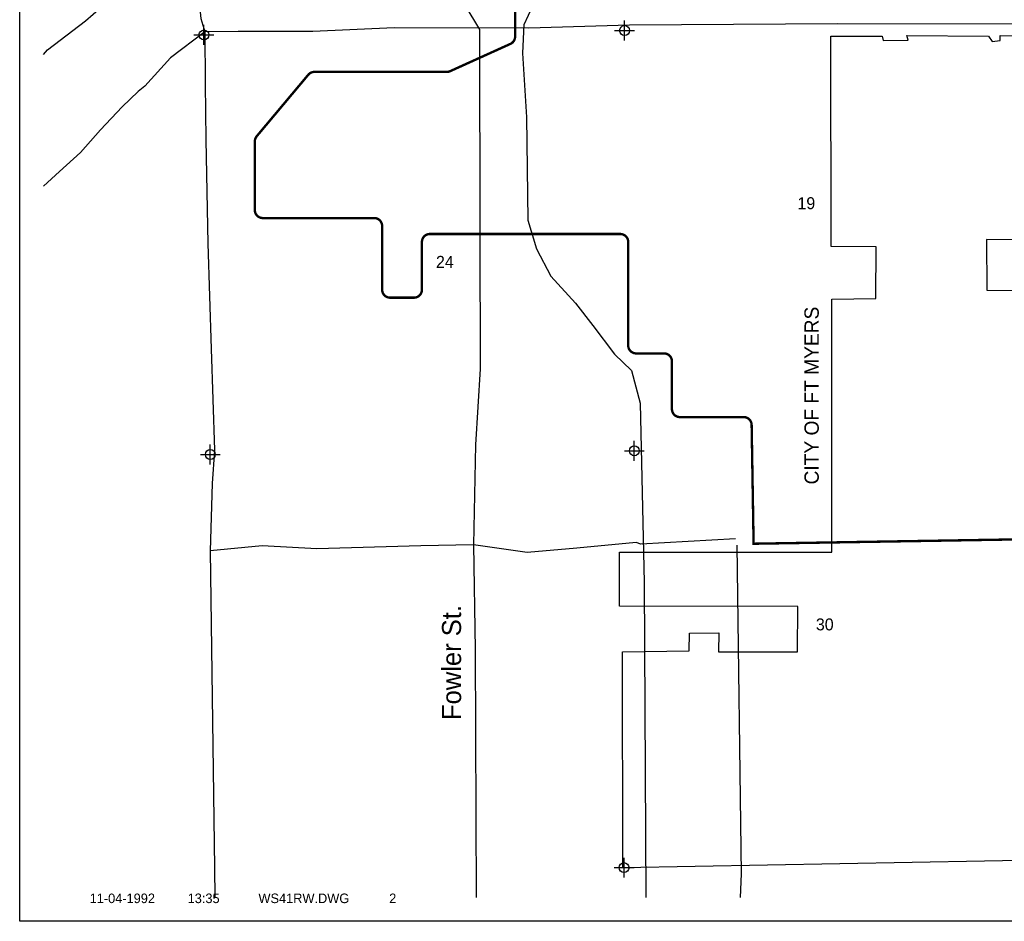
# Model space of a CAD drawing. Extents: x 212512 to 273089, y 823711 to 859724.
# Tile 1 of 56: x 212512 to 224887, y 828224 to 839549. Entities that reach past the tile are written whole.
import ezdxf
from ezdxf.enums import TextEntityAlignment as Align

# ---------------------------------------------------------------- set-up
doc = ezdxf.new("R2010")
doc.units = 0
doc.header["$LTSCALE"] = 800
doc.header["$PDMODE"] = 34
doc.header["$PDSIZE"] = 125
doc.linetypes.add('DASHED', pattern=[0])
doc.layers.get('0').update_dxf_attribs({"linetype": 'CONTINUOUS'})
doc.layers.get('DEFPOINTS').update_dxf_attribs({"linetype": 'CONTINUOUS'})
for name, color, linetype in [('BORDER', 1, 'CONTINUOUS'), ('CITY', 14, 'DASHED'), ('MAJROADS', 9, 'CONTINUOUS'), ('PROPRWDIM', 12, 'CONTINUOUS'), ('RR', 13, 'CONTINUOUS'), ('SEC', 2, 'CONTINUOUS'), ('TEXT', 7, 'CONTINUOUS'), ('WATER', 4, 'CONTINUOUS'), ('WSHEDS', 3, 'CONTINUOUS')]:
    doc.layers.add(name, color=color, linetype=linetype)
doc.dimstyles.get("Standard").update_dxf_attribs({"dimtxt": 2.5, "dimasz": 2.5, "dimexe": 1.25, "dimexo": 0.625, "dimtad": 1, "dimcen": 2.5, "dimazin": 3, "dimtfac": 1, "dimtmove": 0, "dimatfit": 3})

# ---------------------------------------------------------------- blocks, each defined once
blk = doc.blocks.new('LOGON')
at = {"color": 0}
blk.add_attdef('DATE', text='', height=1, dxfattribs=at).set_placement((-1.865901, 1.75989), align=Align.RIGHT)
for tag, p in [('TIME', (1.557062, 1.75989)), ('DRAWING', (8.973544, 1.75989)), ('OPERATOR', (22.664488, 1.75989))]:
    blk.add_attdef(tag, p, '', height=1, dxfattribs=at)
blk = doc.blocks.new('*D')
at = {"color": 0}
for p, q in [((252726.838907, 850329.086337), (252476.838907, 850329.086337)), ((252871.431376, 850125.142674), (252726.838907, 850329.086337)), ((256381.078332, 850045.389928), (256579.380615, 850197.627259)), ((256579.380615, 850197.627259), (256829.380615, 850197.627259)), ((251924.345961, 849603.351585), (251855.423253, 849843.663175)), ((253211.22368, 849645.875066), (253355.816149, 849441.931403)), ((255806.166519, 849604.028192), (255607.864237, 849451.790861)), ((257931.343083, 848835.974754), (258068.834078, 849044.771848)), ((258068.834078, 849044.771848), (258318.834078, 849044.771848)), ((252113.883407, 848942.494712), (252182.806114, 848702.183121)), ((235139.746663, 848807.845792), (235935.612852, 848314.903344)), ((252182.806114, 848702.183121), (252432.806114, 848702.183121)), ((232438.189461, 848332.982163), (231685.054158, 847900.436048)), ((257532.6192, 848230.463182), (257395.128205, 848021.666088)), ((237503.505305, 847343.784386), (236707.639116, 847836.726834)), ((230298.924606, 847104.344098), (231052.059909, 847536.890213)), ((230848.38467, 846882.523262), (230694.722006, 847079.723124)), ((231229.468076, 846393.467603), (231383.13074, 846196.26774)), ((229132.466676, 846031.857598), (229045.594222, 846266.278537)), ((228987.124562, 846195.869899), (228737.124562, 846195.869899)), ((229073.997016, 845961.44896), (228987.124562, 846195.869899)), ((231383.13074, 846196.26774), (231633.13074, 846196.26774)), ((229258.166619, 845464.476569), (229345.039073, 845230.05563)), ((229347.807305, 845450.771763), (229434.679759, 845216.350824)), ((229434.679759, 845216.350824), (229684.679759, 845216.350824)), ((219955.019456, 845028.98445), (223938.932782, 845028.98445)), ((228791.417537, 845028.98445), (224807.504211, 845028.98445)), ((226386.022395, 844700.208267), (226270.580849, 844921.958689)), ((226676.935091, 844141.397205), (226792.376637, 843919.646783)), ((260723.544913, 844185.588713), (260223.544913, 844185.588713)), ((261012.729852, 843777.701387), (260723.544913, 844185.588713)), ((226792.376637, 843919.646783), (227042.376637, 843919.646783)), ((268032.023764, 843618.195895), (268428.628329, 843922.670557)), ((268428.628329, 843922.670557), (268928.628329, 843922.670557)), ((267470.312919, 843528.786435), (267452.734402, 843551.683973)), ((267113.698423, 843255.012285), (267096.119906, 843277.909823)), ((259118.559021, 842734.119208), (258980.713606, 843214.742389)), ((261692.314459, 842819.166171), (261981.499398, 842411.278844)), ((266882.200138, 842735.472423), (266485.595573, 842430.997762)), ((259002.934417, 842180.799409), (258968.030528, 842170.788779)), ((259106.318479, 841820.332024), (259071.414589, 841810.321394)), ((271132.553266, 841199.365547), (271407.535255, 841616.959735)), ((271407.535255, 841616.959735), (271907.535255, 841616.959735)), ((259497.633913, 841412.405462), (259635.479328, 840931.782282)), ((259635.479328, 840931.782282), (260135.479328, 840931.782282)), ((270626.542053, 840933.902011), (270607.014765, 840946.760553)), ((270379.058263, 840558.067241), (270359.530975, 840570.925784)), ((270335.105499, 839988.342402), (270060.12351, 839570.748214))]:
    blk.add_line(p, q, dxfattribs=at)
for points in [[(252905.421987, 850149.241419), (252837.440766, 850101.043929), (253016.023846, 849921.199011)], [(256355.705444, 850078.440309), (256406.451221, 850012.339548), (256182.77605, 849893.152598)], [(253245.21429, 849669.973811), (253177.233069, 849621.776321), (253066.63121, 849849.818729)], [(255780.793631, 849637.078572), (255831.539408, 849570.977811), (256004.468802, 849756.265522)], [(251964.397892, 849614.838702), (251884.294029, 849591.864467), (251993.268668, 849363.039994)], [(252153.935338, 848953.981829), (252073.831475, 848931.007594), (252044.960699, 849182.806302)], [(235117.806747, 848772.423324), (235161.68658, 848843.268259), (234927.21186, 848939.48529)], [(257896.543568, 848858.88992), (257966.142599, 848813.059588), (257793.852089, 848627.17766)], [(232458.94082, 848296.850568), (232417.438101, 848369.113759), (232654.979034, 848457.490319)], [(257497.819684, 848253.378347), (257567.418715, 848207.548016), (257670.110194, 848439.260276)], [(237481.565389, 847308.361919), (237525.445222, 847379.206853), (237716.040108, 847212.144888)], [(230319.675966, 847068.212502), (230278.173247, 847140.475693), (230082.135033, 846979.835942)], [(230815.518026, 846856.912818), (230881.251314, 846908.133705), (231002.047334, 846685.323399)], [(231196.601433, 846367.857159), (231262.33472, 846419.078046), (231075.805413, 846590.667465)], [(229093.39652, 846017.378855), (229171.536833, 846046.33634), (229219.339131, 845797.436658)], [(229034.92686, 845946.970218), (229113.067173, 845975.927702), (229160.86947, 845727.028021)], [(229219.096462, 845449.997827), (229297.236775, 845478.955311), (229171.294165, 845698.897508)], [(229308.737149, 845436.29302), (229386.877462, 845465.250505), (229260.934851, 845685.192702)], [(219955.019456, 844987.317783), (219955.019456, 845070.651117), (219705.019456, 845028.98445)], [(228791.417537, 844987.317783), (228791.417537, 845070.651117), (229041.417537, 845028.98445)], [(226349.063992, 844680.96801), (226422.980799, 844719.448525), (226501.463941, 844478.457846)], [(226639.976688, 844122.156947), (226713.893495, 844160.637463), (226561.493545, 844363.147626)], [(260944.748631, 843729.503897), (261080.711073, 843825.898877), (261301.914791, 843369.814061)], [(268082.769541, 843552.095135), (267981.277987, 843684.296656), (267635.419199, 843313.721234)], [(261624.333238, 842770.968681), (261760.29568, 842867.36366), (261403.12952, 843227.053497)], [(266932.945915, 842669.371662), (266831.454361, 842801.573183), (267278.804703, 843039.947084)], [(259038.455158, 842711.144972), (259198.662884, 842757.093444), (259256.404436, 842253.496028)], [(259417.530049, 841389.431226), (259577.737776, 841435.379698), (259359.788497, 841893.028643)], [(271202.152298, 841153.535216), (271062.954235, 841245.195879), (270857.571278, 840781.771359)], [(270404.70453, 839942.512071), (270265.506467, 840034.172734), (270610.087488, 840405.93659)]]:
    blk.add_solid(points, dxfattribs=at)
at = {"layer": 'DEFPOINTS', "color": 0}
for p in [(253012.193884, 849918.483636), (253016.023846, 849921.199011), (253062.801249, 849847.103353), (256182.77605, 849893.152598), (256191.565308, 849881.703829), (256013.25806, 849744.816753), (252010.720613, 849368.04531), (252044.960699, 849182.806302), (252062.412644, 849187.811617), (257793.852089, 848627.17766), (257803.615733, 848620.748389), (232654.979034, 848457.490319), (257679.873838, 848432.831004), (234481.717272, 848220.224692), (233063.785935, 847745.688968), (237716.040108, 847212.144888), (231000.847496, 846684.388457), (231074.605574, 846589.732523), (231075.805413, 846590.667465), (237315.580776, 846565.59468), (230490.941934, 846268.03459), (229041.417537, 845745.075803), (229205.652997, 845792.364808), (229106.768148, 845706.978982), (229117.192842, 845678.848469), (229160.86947, 845727.028021), (229247.248718, 845680.120851), (229260.934851, 845685.192702), (229041.417537, 845028.98445), (226520.505772, 844488.370875), (226580.535376, 844373.060655), (226561.493545, 844363.147626), (219705.019456, 843848.115943), (261294.254868, 843364.38331), (261301.914791, 843369.814061), (267635.419199, 843313.721234), (267652.997716, 843290.823697), (261395.469597, 843221.622746), (267296.38322, 843017.049546), (259291.308325, 842263.506658), (259394.692387, 841903.039273), (259359.788497, 841893.028643), (270857.571278, 840781.771359), (270877.098565, 840768.912817), (270629.614776, 840393.078048)]:
    blk.add_point(p, dxfattribs=at)
at = {"color": 0}
for s, p in [("35'", (252292.508192, 850329.086337)), ("90'", (257013.711329, 850197.627259)), ("90'", (258503.164792, 849044.771848)), ("75'", (252617.136828, 848702.183121))]:
    blk.add_text(s, height=180, dxfattribs=at).set_placement(p, align=Align.MIDDLE)
for s, height, p in [('1a)', 180, (236137.34027, 847985.815089)), ('1a)', 180, (231184.271319, 847628.66313)), ("30'", 180, (228118.553134, 846105.869899)), ("120'", 180, (231883.13074, 846106.26774)), ("120'", 180, (229934.679759, 845126.350824)), ('1a)', 180, (224188.932782, 844938.98445)), ("35'", 360, (258986.402055, 844005.588713)), ("130'", 180, (227292.376637, 843829.646783)), ("90'", 360, (269428.628329, 843742.670557)), ("90'", 360, (272407.535255, 841436.959735)), ("75'", 360, (260635.479328, 840751.782282))]:
    blk.add_text(s, height=height, dxfattribs=at).set_placement(p)

msp = doc.modelspace()

# ---------------------------------------------------------------- linework, layer by layer
at = {"layer": 'BORDER', "color": 0}
msp.add_lwpolyline([(212512.107637, 828223.846597), (212512.107637, 859723.846597), (260512.107637, 859723.846597), (260512.107637, 828223.846597)], close=True, dxfattribs=at)
at = {"layer": 'CITY', "color": 0}
for points in [[(225546.423557, 828994.070419), (220091.553202, 828895.282043), (220087.51604, 831606.803859), (220924.927857, 831620.571231), (220930.166782, 831843.763382), (221298.861522, 831846.609222), (221296.690465, 831606.803859), (222289.296337, 831606.803859), (222291.267464, 832176.033616), (220051.421281, 832184.320002), (220051.421281, 832861.096732), (222720.335178, 832861.626685), (222717.693474, 836039.318124), (223272.878518, 836046.45921), (223275.68304, 836694.990235), (222710.253419, 836700.6569), (222705.28682, 839341.021045), (223354.091726, 839340.105965), (223363.115416, 839285.963826), (223680.684284, 839290.202248), (223660.897177, 839349.129654), (224689.597807, 839340.105965), (224734.716256, 839276.940137), (224833.976843, 839285.963826), (224833.976843, 839349.129654), (225267.11395, 839340.105965)], [(227842.275796, 836785.175522), (224662.526738, 836786.401769), (224667.103709, 836152.614342), (225474.658814, 836145.719797)]]:
    msp.add_lwpolyline(points, dxfattribs=at)
at = {"layer": 'MAJROADS', "color": 0}
for points in [[(212812.107637, 848561.631936), (213074.583365, 848116.615155), (213297.970056, 847737.872226), (214324.314493, 846054.318095), (216550.181061, 842317.223919), (218292.994304, 839424.168259), (218293.726017, 836840.896405), (218297.872039, 835165.035184), (218240.411528, 834210.244513), (218214.19568, 832953.569296), (218237.810489, 831637.86501), (218250.225967, 828523.846597)], [(212812.107637, 843704.219499), (214455.121763, 840789.146571), (214636.523441, 840393.98549), (214685.923047, 840276.312375), (214734.886836, 840099.989482), (214789.552005, 839563.327116), (214838.578054, 839395.382763), (214842.10035, 838741.794397), (214853.62763, 838037.872532), (214877.491563, 836738.949821), (214917.925797, 835414.766972), (214958.733588, 834140.855361), (214930.484992, 833722.115149), (214907.4397, 832876.007145), (214961.651824, 828895.578133), (214966.373371, 828523.846597)], [(245083.693389, 834470.015996), (244799.756927, 834597.810917), (244523.763189, 834666.8938), (241248.21643, 835881.05219), (237513.28195, 837291.341269), (231227.998104, 839407.659768), (230651.061787, 839571.147932), (230340.993554, 839565.072995), (225405.224223, 839492.822838), (222790.995279, 839495.49073), (220176.641815, 839481.401542), (218911.108744, 839440.531492), (218911.108744, 839440.531492), (217218.58144, 839444.729376), (216196.026024, 839402.053799), (215257.567304, 839400.648326), (214838.578054, 839395.382763)], [(214838.578054, 839395.382763), (214406.730655, 839071.929887), (214085.665197, 838713.977205), (214001.379309, 838647.562539), (213798.858216, 838456.326674), (213528.562153, 838165.035985), (213275.086169, 837882.000756), (213013.540221, 837640.922976), (212812.107637, 837457.719554)], [(221507.771845, 833029.332141), (220317.432409, 832962.878105), (220258.907794, 832980.076852), (219512.638161, 832910.280814), (218892.174775, 832856.296277), (218214.19568, 832953.569296), (217552.154199, 832941.79342), (216244.702476, 832901.358204), (215557.903309, 832940.043551), (214907.4397, 832876.007145)], [(221527.673564, 832947.974352), (221581.519372, 828818.376406), (221567.99391, 828523.846597)]]:
    msp.add_lwpolyline(points, dxfattribs=at)
at = {"layer": 'RR', "color": 0}
msp.add_lwpolyline([(232852.670565, 852474.241877), (224272.581548, 846323.202046), (223946.909868, 846110.54604), (223581.866676, 845798.113671), (223300.275035, 845529.891452), (223082.923167, 845154.4089), (219269.875903, 840168.935573), (219012.464791, 839841.070584), (218846.807042, 839485.747766), (218832.545426, 839127.147649), (218884.103511, 838322.67953), (218898.093057, 837032.023942), (219007.342238, 836670.016414), (219188.203636, 836328.261556), (219496.540862, 835987.101495), (219716.941058, 835709.270425), (219989.518644, 835348.024979), (220201.617028, 835141.861888), (220311.089257, 834732.050924), (220361.841806, 832480.038933), (220382.941404, 828523.846597)], dxfattribs=at)
at = {"layer": 'SEC', "color": 0}
for p in [(214827.831446, 839357.721959), (220114.967253, 839412.853252), (220237.170027, 834133.732455), (214908.188329, 834087.206453), (220108.252048, 828897.865141)]:
    msp.add_point(p, dxfattribs=at)
at = {"layer": 'WATER', "color": 0}
msp.add_lwpolyline([(212812.107637, 839111.118244), (212859.624623, 839168.709593), (213338.940574, 839534.482221), (213532.453082, 839700.877643)], dxfattribs=at)
at = {"layer": 'WSHEDS', "color": 0, "const_width": 30}
msp.add_lwpolyline([(218747.900549, 842577.798421), (218738.619704, 839335.925256, -0.293779), (218679.850044, 839245.10669), (217922.125841, 838902.195007, -0.106646), (217880.895911, 838893.299852), (216216.140144, 838893.299852, 0.221646), (216139.547635, 838857.592834), (215491.205564, 838085.220107, 0.176375), (215467.798073, 838020.927125), (215467.798073, 837157.334661, 0.414214), (215567.798073, 837057.334661), (216967.798073, 837057.334661, -0.414214), (217067.798073, 836957.334661), (217067.798073, 836157.334661, 0.414214), (217167.798073, 836057.334661), (217467.798073, 836057.334661, 0.414214), (217567.798073, 836157.334661), (217567.798073, 836757.334661, -0.414214), (217667.798073, 836857.334661), (220060.186629, 836857.334661, -0.414214), (220160.186629, 836757.334661), (220160.186629, 835457.334661, 0.414214), (220260.186629, 835357.334661), (220610.186629, 835357.334661, -0.414214), (220710.186629, 835257.334661), (220710.186629, 834657.334661, 0.414214), (220810.186629, 834557.334661), (221611.816955, 834557.334661, -0.409407), (221711.803446, 834458.978275), (221736.336029, 832966.579506), (230722.971951, 833114.305028, -0.417318)], format="xyb", dxfattribs=at)

# ---------------------------------------------------------------- block references
at = {"layer": 'TEXT', "color": 0, "xscale": 120, "yscale": 120, "zscale": 120}
msp.add_blockref('LOGON', (214436.296817, 828241.126544), dxfattribs=at).add_auto_attribs({'DATE': '11-04-1992', 'TIME': '13:35', 'OPERATOR': '2', 'DRAWING': 'WS41RW.DWG'})

# ---------------------------------------------------------------- texts
at = {"layer": 'TEXT', "color": 0}
for s, p in [('19', (222399.23936, 837168.94278)), ('24', (217855.90754, 836432.084392)), ('30', (222630.82828, 831878.207687))]:
    msp.add_text(s, height=150, dxfattribs=at).set_placement(p, align=Align.CENTER)
for s, height, p in [('CITY OF FT MYERS', 180, (222555.665248, 833710.884963)), ('Fowler St.', 240, (218059.82352, 830751.859289))]:
    msp.add_text(s, height=height, rotation=90, dxfattribs=at).set_placement(p)

# ---------------------------------------------------------------- dimensions: what is measured, and where the dimension line sits
at = {"layer": 'PROPRWDIM', "color": 0}
dim = msp.add_aligned_dim(p1=(230896.805961, 846599.631639), p2=(230970.56404, 846504.975705), distance=1.521094, text="120'", dimstyle='Standard', dxfattribs=at)
dim.commit()
dim.dimension.update_dxf_attribs({"geometry": '*D', "text_midpoint": (232036.232063, 846111.510922), "insert": (-104.041534, -84.756818)})

doc.saveas('drawing.dxf')
